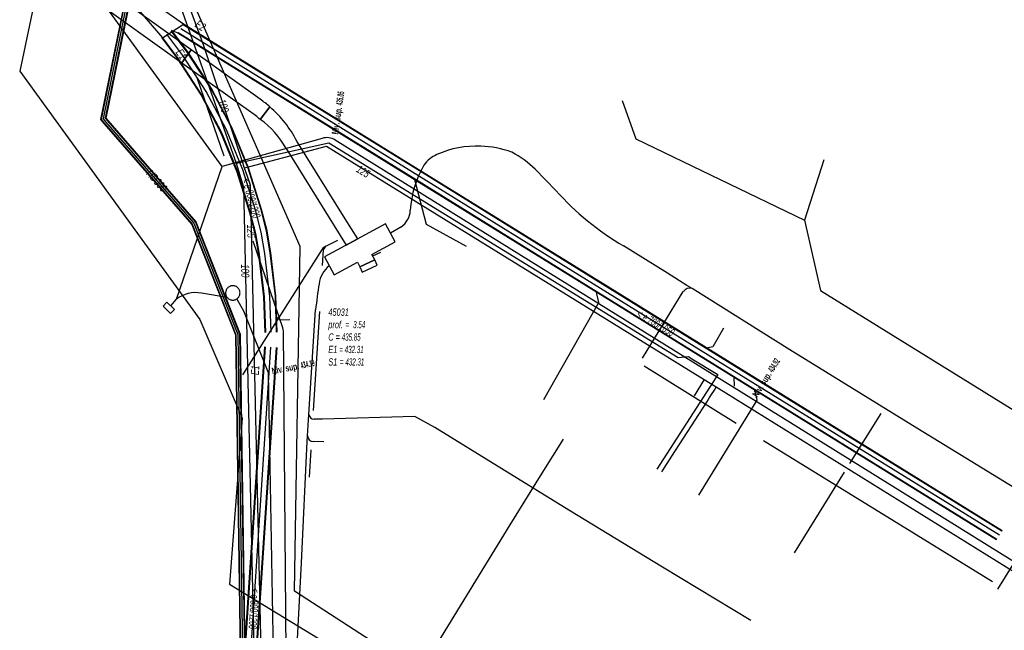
# Model space of a CAD drawing. Header units: metres. Extents: x 2695563 to 2696938, y 1260544 to 1262032.
# Tile 187 of 256: x 2696151 to 2696219, y 1261750 to 1261793. Entities that reach past the tile are written whole.
import ezdxf

# ---------------------------------------------------------------- set-up
doc = ezdxf.new("R2010")
doc.units = ezdxf.units.M
doc.header["$LTSCALE"] = 100
doc.linetypes.add('AUSGEZOGEN', pattern=[0])
doc.linetypes.add('STRICHLINIE2_S3', pattern=[0.25, 0.15, -0.1])
for name, color, linetype in [('Eau portable_Cadastre des conduites_Conduite', 171, 'AUSGEZOGEN'), ('Eau potable_Cadastre des conduites_Conduite_Texte', 171, 'AUSGEZOGEN'), ('EU_Cadastre des conduites', 24, 'AUSGEZOGEN'), ('EU_Cadastre des conduites – Texte', 7, 'AUSGEZOGEN'), ('EU_Cadastre des conduites_Regard normalisé – Texte', 24, 'AUSGEZOGEN'), ('EU_Cadastre des conduites_Regard – Ligne de détail', 24, 'AUSGEZOGEN'), ('EU_Cadastre des conduites_Regard – Polygone de détail', 24, 'AUSGEZOGEN'), ('EU_Cadastre des conduites_Texte entrée-sortie', 24, 'AUSGEZOGEN'), ('Gaz_Cadastre des conduites_Conduite', 32, 'AUSGEZOGEN'), ('Gaz_Cadastre des conduites_Conduite_Texte', 32, 'AUSGEZOGEN'), ('Réseau électrique_Cadastre des conduite_Bord du tracé', 1, 'AUSGEZOGEN'), ('Réseau électrique_Cadastre des conduite_Tronçon de tracé', 1, 'AUSGEZOGEN'), ('Réseau électrique_Cadastre des conduites_Ouvrage_Surface-Ligne-Point', 1, 'AUSGEZOGEN'), ('Réseau électrique_Point altimétrique_Texte', 7, 'AUSGEZOGEN'), ('TV_Cadastre des conduites_CONDUITE', 92, 'AUSGEZOGEN'), ('Télécommunications_SW_Cadastre des conduites_Bord du tracé', 94, 'AUSGEZOGEN')]:
    doc.layers.add(name, color=color, linetype=linetype)
doc.styles.add('ARIAL', font='arial.ttf')
doc.styles.add('ARIALNARROW', font='ARIALN.TTF')
pattern_1 = [(0, (2699905, 1265050), (2025, 2025), [2025, -2025]), (90, (2699905, 1265050), (-2025, 2025), [2025, -2025])]
pattern_2 = [(0, (2708005, 1273150), (6075, 6075), [6075, -6075]), (90, (2708005, 1273150), (-6075, 6075), [6075, -6075])]

# ---------------------------------------------------------------- blocks, each defined once
blk = doc.blocks.new('COMPLEXOBJECT_1593')
at = {"layer": 'Réseau électrique_Cadastre des conduites_Ouvrage_Surface-Ligne-Point', "color": 1, "linetype": 'STRICHLINIE2_S3', "transparency": 33554687}
blk.add_line((6163.979, 11773.595), (6164.02, 11773.553), dxfattribs=at)
blk.add_arc((6164.356, 11773.922), 0.5, 227.6764, 220.94305, dxfattribs=at)
blk = doc.blocks.new('COMPLEXOBJECT_1605')
at = {"layer": 'Réseau électrique_Cadastre des conduite_Bord du tracé', "color": 1, "linetype": 'AUSGEZOGEN', "transparency": 33554687}
blk.add_line((6166.928, 11786.827), (6166.25, 11785.961), dxfattribs=at)
for points in [[(6173.018, 11777.673), (6172.153, 11779.055), (6168.792, 11784.45)], [(6168.052, 11783.936), (6171.389, 11778.579), (6172.223, 11777.24), (6173.018, 11777.673)]]:
    blk.add_lwpolyline(points, dxfattribs=at)
for centre, radius, start, end in [((6161.818, 11780.9), 7.826, 26.97541, 49.23038), ((6162.896, 11781.162), 5.855, 28.28051, 55.04976)]:
    blk.add_arc(centre, radius, start, end, dxfattribs=at)
blk = doc.blocks.new('COMPLEXOBJECT_1657')
at = {"layer": 'Réseau électrique_Cadastre des conduite_Bord du tracé', "color": 1, "linetype": 'AUSGEZOGEN', "transparency": 33554687}
for p, q in [((6160.833, 11789.885), (6165.596, 11786.473)), ((6166.25, 11785.961), (6166.928, 11786.827))]:
    blk.add_line(p, q, dxfattribs=at)
blk.add_lwpolyline([(6166.255, 11787.354), (6161.474, 11790.779), (6160.833, 11789.885)], dxfattribs=at)
for centre, radius, start, end in [((6161.943, 11781.154), 7.552, 48.69256, 55.18122), ((6161.264, 11780.266), 7.569, 48.79821, 55.08881)]:
    blk.add_arc(centre, radius, start, end, dxfattribs=at)
blk = doc.blocks.new('COMPLEXOBJECT_1658')
at = {"layer": 'Réseau électrique_Cadastre des conduite_Bord du tracé', "color": 1, "linetype": 'AUSGEZOGEN', "transparency": 33554687}
blk.add_line((6153.692, 11804.329), (6152.659, 11800.898), dxfattribs=at)
for points in [[(6153.75, 11800.689), (6154.945, 11803.848), (6153.692, 11804.329)], [(6154.552, 11794.385), (6160.833, 11789.885), (6161.474, 11790.779), (6155.32, 11795.189)]]:
    blk.add_lwpolyline(points, dxfattribs=at)
for centre, radius, start, end in [((6158.502, 11798.655), 6.259, 158.99683, 194.91361), ((6157.887, 11798.713), 4.585, 154.46293, 196.93812), ((6158.789, 11799.923), 5.87, 205.71133, 233.76575), ((6157.864, 11799.156), 5.808, 201.32145, 235.22673)]:
    blk.add_arc(centre, radius, start, end, dxfattribs=at)
blk = doc.blocks.new('COMPLEXOBJECT_2138')
at = {"layer": 'Réseau électrique_Cadastre des conduite_Tronçon de tracé', "color": 1, "linetype": 'AUSGEZOGEN', "transparency": 33554687}
blk.add_line((6186.761, 11781.021), (6185.323, 11782.499), dxfattribs=at)
blk.add_lwpolyline([(6195.841, 11774.449), (6194.501, 11775.288), (6191.445, 11777.181)], dxfattribs=at)
for centre, radius, start, end in [((6181.476, 11777.938), 6.158, 68.80903, 89.36871), ((6180.618, 11777.739), 6.693, 45.33286, 62.56197), ((6201.581, 11794.322), 19.914, 221.90735, 239.40202)]:
    blk.add_arc(centre, radius, start, end, dxfattribs=at)
blk = doc.blocks.new('COMPLEXOBJECT_2139')
at = {"layer": 'Réseau électrique_Cadastre des conduite_Tronçon de tracé', "color": 1, "linetype": 'AUSGEZOGEN', "transparency": 33554687}
blk.add_line((6176.011, 11778.488), (6175.298, 11778.068), dxfattribs=at)
for centre, radius, start, end in [((6181.203, 11777.637), 6.467, 86.97636, 114.58008), ((6179.309, 11781.608), 2.069, 112.61433, 145.22895), ((6183.696, 11779.233), 7.049, 149.71471, 176.51051), ((6175.17, 11779.719), 1.491, 304.33826, 357.79315)]:
    blk.add_arc(centre, radius, start, end, dxfattribs=at)
blk = doc.blocks.new('COMPLEXOBJECT_2187')
at = {"layer": 'Réseau électrique_Cadastre des conduite_Tronçon de tracé', "color": 1, "linetype": 'AUSGEZOGEN', "transparency": 33554687}
for p, q in [((6170.541, 11776.952), (6165.033, 11768.232)), ((6170.582, 11775.825), (6170.651, 11776.915))]:
    blk.add_line(p, q, dxfattribs=at)
for centre, radius, start, end in [((6171.042, 11776.592), 0.617, 111.62571, 144.35552), ((6170.999, 11776.867), 0.352, 121.60393, 172.07595)]:
    blk.add_arc(centre, radius, start, end, dxfattribs=at)
blk = doc.blocks.new('COMPLEXOBJECT_2251')
at = {"layer": 'Réseau électrique_Cadastre des conduite_Tronçon de tracé', "color": 1, "linetype": 'AUSGEZOGEN', "transparency": 33554687}
for p, q in [((6167.823, 11771.498), (6165.767, 11777.513)), ((6168.117, 11742.543), (6167.87, 11771.295))]:
    blk.add_line(p, q, dxfattribs=at)
blk.add_arc((6167.237, 11771.255), 0.634, 3.57696, 22.49471, dxfattribs=at)
blk = doc.blocks.new('COMPLEXOBJECT_2348')
at = {"layer": 'Réseau électrique_Cadastre des conduite_Tronçon de tracé', "color": 1, "linetype": 'AUSGEZOGEN', "transparency": 33554687}
blk.add_line((6169.638, 11765.498), (6170.097, 11772.751), dxfattribs=at)
for centre, radius, start, end in [((6172.221, 11774.321), 1.899, 128.49391, 172.75132), ((6207.203, 11768.752), 37.32, 171.04514, 173.84852)]:
    blk.add_arc(centre, radius, start, end, dxfattribs=at)
blk = doc.blocks.new('COMPLEXOBJECT_2349')
at = {"layer": 'Réseau électrique_Cadastre des conduite_Tronçon de tracé', "color": 1, "linetype": 'AUSGEZOGEN', "transparency": 33554687}
blk.add_line((6170.584, 11765.162), (6169.996, 11765.169), dxfattribs=at)
blk.add_arc((6169.997, 11765.529), 0.36, 184.94195, 269.89238, dxfattribs=at)
blk = doc.blocks.new('COMPLEXOBJECT_2396')
at = {"layer": 'Réseau électrique_Cadastre des conduite_Tronçon de tracé', "color": 1, "linetype": 'AUSGEZOGEN', "transparency": 33554687}
blk.add_line((6170.676, 11763.606), (6169.932, 11763.618), dxfattribs=at)
blk.add_arc((6169.942, 11764.016), 0.398, 180.70265, 268.56374, dxfattribs=at)
blk = doc.blocks.new('COMPLEXOBJECT_2692')
at = {"layer": 'Réseau électrique_Cadastre des conduite_Tronçon de tracé', "color": 1, "linetype": 'AUSGEZOGEN', "transparency": 33554687}
for p, q in [((6155.418, 11795.626), (6156.659, 11802.166)), ((6163.618, 11782.697), (6155.8, 11793.447))]:
    blk.add_line(p, q, dxfattribs=at)
blk.add_arc((6158.185, 11794.988), 2.839, 167.01444, 212.87249, dxfattribs=at)

msp = doc.modelspace()

# ---------------------------------------------------------------- hatches: boundary and pattern name
at = {"layer": 'Réseau électrique_Cadastre des conduite_Bord du tracé', "lineweight": 18, "transparency": 33554687}
h = msp.add_hatch(dxfattribs=at)
h.set_pattern_fill('MUSTER', color=1, scale=6075, style=0, pattern_type=2)
h.set_pattern_definition(pattern_2)
h.paths.add_polyline_path([(2696154.662, 1261804.139), (2696153.629, 1261800.708), (2696153.585, 1261800.589), (2696153.543, 1261800.47), (2696153.504, 1261800.35), (2696153.467, 1261800.229), (2696153.432, 1261800.107), (2696153.4, 1261799.984), (2696153.371, 1261799.861), (2696153.344, 1261799.738), (2696153.319, 1261799.613), (2696153.298, 1261799.489), (2696153.278, 1261799.364), (2696153.261, 1261799.238), (2696153.247, 1261799.113), (2696153.235, 1261798.987), (2696153.226, 1261798.86), (2696153.219, 1261798.734), (2696153.215, 1261798.607), (2696153.213, 1261798.481), (2696153.214, 1261798.354), (2696153.218, 1261798.228), (2696153.224, 1261798.101), (2696153.232, 1261797.975), (2696153.244, 1261797.849), (2696153.257, 1261797.723), (2696153.274, 1261797.598), (2696153.292, 1261797.473), (2696153.314, 1261797.348), (2696153.337, 1261797.224), (2696153.364, 1261797.1), (2696153.393, 1261796.977), (2696153.424, 1261796.854), (2696153.465, 1261796.751), (2696153.509, 1261796.649), (2696153.554, 1261796.548), (2696153.601, 1261796.447), (2696153.65, 1261796.348), (2696153.701, 1261796.25), (2696153.754, 1261796.152), (2696153.808, 1261796.056), (2696153.865, 1261795.96), (2696153.923, 1261795.866), (2696153.983, 1261795.773), (2696154.045, 1261795.681), (2696154.108, 1261795.59), (2696154.174, 1261795.5), (2696154.241, 1261795.412), (2696154.309, 1261795.325), (2696154.38, 1261795.239), (2696154.452, 1261795.155), (2696154.525, 1261795.072), (2696154.6, 1261794.99), (2696154.677, 1261794.91), (2696154.755, 1261794.832), (2696154.835, 1261794.754), (2696154.916, 1261794.679), (2696154.998, 1261794.605), (2696155.082, 1261794.532), (2696155.168, 1261794.462), (2696155.254, 1261794.392), (2696155.342, 1261794.325), (2696155.432, 1261794.259), (2696155.522, 1261794.195), (2696161.803, 1261789.695), (2696162.444, 1261790.589), (2696156.29, 1261794.999), (2696156.216, 1261795.054), (2696156.142, 1261795.111), (2696156.07, 1261795.169), (2696155.998, 1261795.227), (2696155.927, 1261795.287), (2696155.858, 1261795.349), (2696155.789, 1261795.411), (2696155.721, 1261795.474), (2696155.654, 1261795.538), (2696155.588, 1261795.604), (2696155.524, 1261795.67), (2696155.46, 1261795.737), (2696155.398, 1261795.806), (2696155.336, 1261795.875), (2696155.276, 1261795.946), (2696155.216, 1261796.017), (2696155.158, 1261796.089), (2696155.101, 1261796.162), (2696155.045, 1261796.236), (2696154.991, 1261796.311), (2696154.937, 1261796.387), (2696154.885, 1261796.463), (2696154.834, 1261796.541), (2696154.784, 1261796.619), (2696154.736, 1261796.698), (2696154.688, 1261796.778), (2696154.642, 1261796.858), (2696154.598, 1261796.939), (2696154.554, 1261797.021), (2696154.512, 1261797.104), (2696154.471, 1261797.187), (2696154.44, 1261797.292), (2696154.412, 1261797.398), (2696154.387, 1261797.505), (2696154.363, 1261797.612), (2696154.343, 1261797.72), (2696154.325, 1261797.828), (2696154.31, 1261797.936), (2696154.297, 1261798.045), (2696154.287, 1261798.154), (2696154.279, 1261798.264), (2696154.275, 1261798.373), (2696154.272, 1261798.483), (2696154.273, 1261798.593), (2696154.276, 1261798.702), (2696154.281, 1261798.812), (2696154.289, 1261798.921), (2696154.3, 1261799.03), (2696154.314, 1261799.139), (2696154.33, 1261799.247), (2696154.348, 1261799.355), (2696154.37, 1261799.463), (2696154.393, 1261799.57), (2696154.42, 1261799.676), (2696154.449, 1261799.782), (2696154.48, 1261799.887), (2696154.514, 1261799.991), (2696154.55, 1261800.095), (2696154.589, 1261800.197), (2696154.63, 1261800.299), (2696154.674, 1261800.4), (2696154.72, 1261800.499), (2696155.915, 1261803.658)], flags=0)
h = msp.add_hatch(dxfattribs=at)
h.set_pattern_fill('MUSTER', color=1, scale=6075, style=0, pattern_type=2)
h.set_pattern_definition(pattern_2)
h.paths.add_polyline_path([(2696161.803, 1261789.695), (2696166.566, 1261786.283), (2696166.588, 1261786.268), (2696166.61, 1261786.252), (2696166.632, 1261786.237), (2696166.653, 1261786.221), (2696166.675, 1261786.205), (2696166.697, 1261786.19), (2696166.719, 1261786.174), (2696166.74, 1261786.158), (2696166.762, 1261786.142), (2696166.783, 1261786.126), (2696166.804, 1261786.11), (2696166.826, 1261786.093), (2696166.847, 1261786.077), (2696166.868, 1261786.061), (2696166.889, 1261786.044), (2696166.911, 1261786.028), (2696166.932, 1261786.011), (2696166.953, 1261785.994), (2696166.974, 1261785.978), (2696166.994, 1261785.961), (2696167.015, 1261785.944), (2696167.036, 1261785.927), (2696167.057, 1261785.91), (2696167.077, 1261785.893), (2696167.098, 1261785.876), (2696167.118, 1261785.858), (2696167.139, 1261785.841), (2696167.159, 1261785.824), (2696167.18, 1261785.806), (2696167.2, 1261785.789), (2696167.22, 1261785.771), (2696167.898, 1261786.637), (2696167.877, 1261786.655), (2696167.856, 1261786.673), (2696167.836, 1261786.691), (2696167.815, 1261786.709), (2696167.794, 1261786.727), (2696167.772, 1261786.745), (2696167.751, 1261786.763), (2696167.73, 1261786.78), (2696167.709, 1261786.798), (2696167.687, 1261786.815), (2696167.666, 1261786.833), (2696167.645, 1261786.85), (2696167.623, 1261786.867), (2696167.601, 1261786.884), (2696167.58, 1261786.902), (2696167.558, 1261786.919), (2696167.536, 1261786.935), (2696167.514, 1261786.952), (2696167.493, 1261786.969), (2696167.471, 1261786.986), (2696167.449, 1261787.002), (2696167.426, 1261787.019), (2696167.404, 1261787.035), (2696167.382, 1261787.052), (2696167.36, 1261787.068), (2696167.338, 1261787.084), (2696167.315, 1261787.1), (2696167.293, 1261787.116), (2696167.27, 1261787.132), (2696167.248, 1261787.148), (2696167.225, 1261787.164), (2696162.444, 1261790.589)], flags=0)
h = msp.add_hatch(dxfattribs=at)
h.set_pattern_fill('MUSTER', color=1, scale=6075, style=0, pattern_type=2)
h.set_pattern_definition(pattern_2)
h.paths.add_polyline_path([(2696173.988, 1261777.483), (2696173.123, 1261778.865), (2696169.762, 1261784.26), (2696169.717, 1261784.347), (2696169.671, 1261784.434), (2696169.624, 1261784.52), (2696169.575, 1261784.605), (2696169.526, 1261784.69), (2696169.476, 1261784.774), (2696169.424, 1261784.857), (2696169.372, 1261784.94), (2696169.318, 1261785.022), (2696169.264, 1261785.104), (2696169.208, 1261785.185), (2696169.152, 1261785.265), (2696169.094, 1261785.344), (2696169.035, 1261785.423), (2696168.976, 1261785.501), (2696168.915, 1261785.578), (2696168.854, 1261785.654), (2696168.792, 1261785.73), (2696168.728, 1261785.805), (2696168.664, 1261785.879), (2696168.599, 1261785.952), (2696168.532, 1261786.024), (2696168.465, 1261786.096), (2696168.398, 1261786.167), (2696168.329, 1261786.236), (2696168.259, 1261786.305), (2696168.189, 1261786.374), (2696168.117, 1261786.441), (2696168.045, 1261786.507), (2696167.972, 1261786.573), (2696167.898, 1261786.637), (2696167.22, 1261785.771), (2696167.292, 1261785.72), (2696167.363, 1261785.668), (2696167.433, 1261785.614), (2696167.503, 1261785.56), (2696167.572, 1261785.505), (2696167.64, 1261785.449), (2696167.707, 1261785.391), (2696167.773, 1261785.333), (2696167.838, 1261785.273), (2696167.903, 1261785.213), (2696167.966, 1261785.152), (2696168.029, 1261785.089), (2696168.09, 1261785.026), (2696168.151, 1261784.962), (2696168.21, 1261784.897), (2696168.269, 1261784.831), (2696168.327, 1261784.764), (2696168.383, 1261784.697), (2696168.439, 1261784.628), (2696168.494, 1261784.559), (2696168.547, 1261784.489), (2696168.6, 1261784.418), (2696168.651, 1261784.346), (2696168.701, 1261784.274), (2696168.75, 1261784.2), (2696168.799, 1261784.126), (2696168.846, 1261784.052), (2696168.891, 1261783.976), (2696168.936, 1261783.9), (2696168.98, 1261783.823), (2696169.022, 1261783.746), (2696172.359, 1261778.389), (2696173.193, 1261777.05)], flags=0)
at = {"layer": 'Réseau électrique_Cadastre des conduites_Ouvrage_Surface-Ligne-Point', "lineweight": 18, "transparency": 33554687}
h = msp.add_hatch(dxfattribs=at)
h.set_pattern_fill('MUSTER', color=1, scale=4050, style=0, pattern_type=2)
h.set_pattern_definition([(0, (2703955, 1269100), (4050, 4050), [4050, -4050]), (90, (2703955, 1269100), (-4050, 4050), [4050, -4050])])
h.paths.add_polyline_path([(2696174.972, 1261776.403), (2696176.593, 1261777.282), (2696175.913, 1261778.531), (2696171.683, 1261776.228), (2696172.348, 1261774.984), (2696173.962, 1261775.857), (2696174.124, 1261775.55), (2696175.163, 1261776.038)], flags=0)
h = msp.add_hatch(dxfattribs=at)
h.set_pattern_fill('MUSTER', color=1, scale=2025, style=0, pattern_type=2)
h.set_pattern_definition(pattern_1)
h.paths.add_polyline_path([(2696174.124, 1261775.55), (2696174.288, 1261775.176), (2696175.336, 1261775.665), (2696175.163, 1261776.038)], flags=0)
h = msp.add_hatch(dxfattribs=at)
h.set_pattern_fill('MUSTER', color=1, scale=2025, style=0, pattern_type=2)
h.set_pattern_definition(pattern_1)
h.paths.add_polyline_path([(2696161.282, 1261772.587), (2696160.763, 1261773.093), (2696160.49, 1261772.813), (2696161.009, 1261772.306)], flags=0)

# ---------------------------------------------------------------- linework, layer by layer
at = {"layer": 'Eau portable_Cadastre des conduites_Conduite', "color": 7, "linetype": 'AUSGEZOGEN', "transparency": 33554687}
msp.add_line((2696198.019, 1261767.738), (2696197.303, 1261766.591), dxfattribs=at)
for points in [[(2696159.406, 1261801.018), (2696159.7, 1261800.69), (2696159.755, 1261800.54), (2696163.3, 1261790.903), (2696165.787, 1261783.406), (2696165.949, 1261782.917), (2696166.121, 1261782.4)], [(2696166.121, 1261782.4), (2696166.508, 1261782.502), (2696171.83, 1261783.906), (2696179.344, 1261779.267), (2696198.019, 1261767.738), (2696198.843, 1261767.231), (2696234.357, 1261745.164), (2696257.479, 1261730.881), (2696263.902, 1261726.909), (2696287.958, 1261712.025), (2696311.959, 1261697.127), (2696337.969, 1261681.093), (2696365.887, 1261663.784), (2696367.164, 1261664.018)], [(2696166.121, 1261782.4), (2696166.317, 1261781.838), (2696166.53, 1261781.224), (2696167.928, 1261719.588), (2696167.934, 1261719.323), (2696167.94, 1261719.079)], [(2696198.843, 1261767.231), (2696198.736, 1261767.062), (2696198.457, 1261766.623), (2696198.381, 1261766.505), (2696198.279, 1261766.345), (2696198.165, 1261766.165), (2696195.74, 1261762.404), (2696195.038, 1261761.316)]]:
    msp.add_lwpolyline(points, dxfattribs=at)
at = {"layer": 'EU_Cadastre des conduites', "linetype": 'AUSGEZOGEN', "transparency": 33554687}
for p, q in [((2696178.453, 1261782.083), (2696161.889, 1261792.336)), ((2696178.463, 1261782.1), (2696161.899, 1261792.353)), ((2696178.474, 1261782.116), (2696161.91, 1261792.369)), ((2696162.171, 1261790.429), (2696161.063, 1261791.907)), ((2696162.188, 1261790.441), (2696161.08, 1261791.92)), ((2696162.205, 1261790.453), (2696161.097, 1261791.932)), ((2696178.084, 1261781.488), (2696161.52, 1261791.741)), ((2696178.095, 1261781.504), (2696161.531, 1261791.757)), ((2696178.105, 1261781.521), (2696161.541, 1261791.774)), ((2696161.515, 1261789.971), (2696160.423, 1261791.428)), ((2696161.532, 1261789.983), (2696160.44, 1261791.44)), ((2696161.549, 1261789.995), (2696160.457, 1261791.453)), ((2696162.994, 1261789.159), (2696162.171, 1261790.429)), ((2696163.012, 1261789.171), (2696162.188, 1261790.441)), ((2696163.029, 1261789.182), (2696162.205, 1261790.453)), ((2696162.322, 1261788.725), (2696161.515, 1261789.971)), ((2696162.34, 1261788.736), (2696161.532, 1261789.983)), ((2696162.357, 1261788.747), (2696161.549, 1261789.995)), ((2696163.817, 1261787.884), (2696162.994, 1261789.159)), ((2696163.835, 1261787.895), (2696163.012, 1261789.171)), ((2696163.853, 1261787.905), (2696163.029, 1261789.182)), ((2696163.125, 1261787.481), (2696162.322, 1261788.725)), ((2696163.143, 1261787.491), (2696162.34, 1261788.736)), ((2696163.161, 1261787.502), (2696162.357, 1261788.747)), ((2696164.499, 1261784.857), (2696163.125, 1261787.481)), ((2696164.518, 1261784.865), (2696163.143, 1261787.491)), ((2696164.537, 1261784.874), (2696163.161, 1261787.502)), ((2696165.225, 1261785.196), (2696163.817, 1261787.884)), ((2696165.244, 1261785.205), (2696163.835, 1261787.895)), ((2696165.263, 1261785.213), (2696163.853, 1261787.905)), ((2696165.631, 1261782.12), (2696164.499, 1261784.857)), ((2696165.65, 1261782.127), (2696164.518, 1261784.865)), ((2696165.67, 1261782.134), (2696164.537, 1261784.874)), ((2696166.384, 1261782.392), (2696165.225, 1261785.196)), ((2696166.404, 1261782.399), (2696165.244, 1261785.205)), ((2696166.423, 1261782.406), (2696165.263, 1261785.213)), ((2696166.511, 1261779.283), (2696165.631, 1261782.12)), ((2696166.531, 1261779.288), (2696165.65, 1261782.127)), ((2696166.551, 1261779.294), (2696165.67, 1261782.134)), ((2696167.281, 1261779.502), (2696166.384, 1261782.392)), ((2696167.301, 1261779.508), (2696166.404, 1261782.399)), ((2696167.321, 1261779.513), (2696166.423, 1261782.406)), ((2696190.985, 1261774.325), (2696178.453, 1261782.083)), ((2696190.995, 1261774.342), (2696178.463, 1261782.1)), ((2696191.006, 1261774.358), (2696178.474, 1261782.116)), ((2696190.616, 1261773.73), (2696178.084, 1261781.488)), ((2696190.627, 1261773.746), (2696178.095, 1261781.504)), ((2696190.637, 1261773.763), (2696178.105, 1261781.521)), ((2696166.882, 1261777.857), (2696166.511, 1261779.283)), ((2696166.902, 1261777.861), (2696166.531, 1261779.288)), ((2696166.923, 1261777.865), (2696166.551, 1261779.294)), ((2696167.665, 1261778.023), (2696167.281, 1261779.502)), ((2696167.686, 1261778.028), (2696167.301, 1261779.508)), ((2696167.706, 1261778.032), (2696167.321, 1261779.513)), ((2696167.124, 1261776.403), (2696166.882, 1261777.857)), ((2696167.145, 1261776.406), (2696166.902, 1261777.861)), ((2696167.166, 1261776.409), (2696166.923, 1261777.865)), ((2696167.916, 1261776.517), (2696167.665, 1261778.023)), ((2696167.937, 1261776.52), (2696167.686, 1261778.028)), ((2696167.958, 1261776.523), (2696167.706, 1261778.032)), ((2696168.276, 1261773.514), (2696167.916, 1261776.517)), ((2696168.297, 1261773.516), (2696167.937, 1261776.52)), ((2696168.318, 1261773.517), (2696167.958, 1261776.523)), ((2696167.478, 1261773.453), (2696167.124, 1261776.403)), ((2696167.499, 1261773.454), (2696167.145, 1261776.406)), ((2696167.52, 1261773.456), (2696167.166, 1261776.409)), ((2696201.19, 1261767.207), (2696190.627, 1261773.746)), ((2696201.2, 1261767.224), (2696190.637, 1261773.763)), ((2696201.548, 1261767.786), (2696190.985, 1261774.325)), ((2696201.558, 1261767.803), (2696190.995, 1261774.342)), ((2696201.569, 1261767.819), (2696191.006, 1261774.358)), ((2696167.564, 1261770.992), (2696167.478, 1261773.453)), ((2696167.585, 1261770.993), (2696167.499, 1261773.454)), ((2696167.606, 1261770.994), (2696167.52, 1261773.456)), ((2696168.364, 1261771.02), (2696168.276, 1261773.514)), ((2696168.385, 1261771.021), (2696168.297, 1261773.516)), ((2696168.406, 1261771.022), (2696168.318, 1261773.517)), ((2696201.179, 1261767.191), (2696190.616, 1261773.73)), ((2696165.76, 1261742.972), (2696167.553, 1261770)), ((2696165.781, 1261742.97), (2696167.574, 1261769.998)), ((2696165.802, 1261742.968), (2696167.595, 1261769.997)), ((2696166.558, 1261742.912), (2696168.351, 1261769.947)), ((2696166.579, 1261742.91), (2696168.372, 1261769.946)), ((2696166.6, 1261742.908), (2696168.393, 1261769.944)), ((2696218.653, 1261757.203), (2696201.548, 1261767.786)), ((2696218.663, 1261757.22), (2696201.558, 1261767.803)), ((2696218.673, 1261757.236), (2696201.569, 1261767.819)), ((2696218.285, 1261756.608), (2696201.179, 1261767.191)), ((2696218.295, 1261756.624), (2696201.19, 1261767.207)), ((2696218.305, 1261756.641), (2696201.2, 1261767.224))]:
    msp.add_line(p, q, dxfattribs=at)
at = {"layer": 'EU_Cadastre des conduites', "color": 255, "transparency": 33554687}
for p, q in [((2696161.86, 1261790.212), (2696160.76, 1261791.68)), ((2696178.279, 1261781.802), (2696161.715, 1261792.055)), ((2696162.676, 1261788.953), (2696161.86, 1261790.212)), ((2696163.489, 1261787.693), (2696162.676, 1261788.953)), ((2696164.881, 1261785.035), (2696163.489, 1261787.693)), ((2696166.027, 1261782.263), (2696164.881, 1261785.035)), ((2696166.916, 1261779.398), (2696166.027, 1261782.263)), ((2696190.811, 1261774.044), (2696178.279, 1261781.802)), ((2696167.294, 1261777.944), (2696166.916, 1261779.398)), ((2696167.541, 1261776.463), (2696167.294, 1261777.944)), ((2696167.898, 1261773.485), (2696167.541, 1261776.463)), ((2696201.374, 1261767.505), (2696190.811, 1261774.044)), ((2696167.985, 1261771.007), (2696167.898, 1261773.485)), ((2696166.18, 1261742.94), (2696167.973, 1261769.972)), ((2696218.479, 1261756.922), (2696201.374, 1261767.505))]:
    msp.add_line(p, q, dxfattribs=at)
at = {"layer": 'EU_Cadastre des conduites', "color": 24, "linetype": 'AUSGEZOGEN', "transparency": 33554687}
for p, q in [((2696206.296, 1261782.974), (2696204.956, 1261778.773)), ((2696200.109, 1261767.258), (2696200.079, 1261767.9))]:
    msp.add_line(p, q, dxfattribs=at)
for points in [[(2696192.317, 1261787.08), (2696193.279, 1261784.419), (2696204.956, 1261778.773)], [(2696181.525, 1261776.948), (2696178.75, 1261778.469), (2696177.941, 1261781.576)], [(2696204.956, 1261778.773), (2696206.081, 1261773.901), (2696236.409, 1261755.118)], [(2696186.9, 1261766.35), (2696190.693, 1261773.076), (2696190.538, 1261773.795)], [(2696169.286, 1261771.872), (2696168.609, 1261771.839), (2696168.336, 1261772.096)], [(2696199.347, 1261771.3), (2696198.597, 1261769.996), (2696198.146, 1261769.91)], [(2696197.63, 1261759.7), (2696201.68, 1261766.3), (2696201.517, 1261767.004)]]:
    msp.add_lwpolyline(points, dxfattribs=at)
at = {"layer": 'EU_Cadastre des conduites_Regard – Ligne de détail', "color": 24, "linetype": 'STRICHLINIE2_S3', "transparency": 33554687}
msp.add_line((2696161.531, 1261791.758), (2696161.07, 1261791.932), dxfattribs=at)
at = {"layer": 'EU_Cadastre des conduites_Regard – Polygone de détail', "color": 24, "linetype": 'STRICHLINIE2_S3', "transparency": 33554687}
msp.add_lwpolyline([(2696157.558, 1261796.371), (2696156.526, 1261796.007), (2696160.45, 1261791.428), (2696161.91, 1261792.369), (2696160, 1261793.72), (2696158.9, 1261794.77), (2696157.558, 1261796.371)], close=True, dxfattribs=at)
at = {"layer": 'Gaz_Cadastre des conduites_Conduite', "linetype": 'AUSGEZOGEN', "transparency": 33554687}
for p, q in [((2696158.467, 1261797.122), (2696156.148, 1261785.762)), ((2696158.485, 1261797.118), (2696156.168, 1261785.767)), ((2696158.503, 1261797.114), (2696156.188, 1261785.773)), ((2696158.761, 1261797.062), (2696156.472, 1261785.847)), ((2696158.779, 1261797.058), (2696156.492, 1261785.853)), ((2696158.797, 1261797.054), (2696156.512, 1261785.858)), ((2696156.148, 1261785.762), (2696156.403, 1261785.469)), ((2696156.168, 1261785.767), (2696156.417, 1261785.482)), ((2696156.188, 1261785.773), (2696156.431, 1261785.494)), ((2696156.403, 1261785.469), (2696162.474, 1261778.491)), ((2696156.417, 1261785.482), (2696162.49, 1261778.501)), ((2696156.431, 1261785.494), (2696162.506, 1261778.511)), ((2696156.472, 1261785.847), (2696156.629, 1261785.666)), ((2696156.492, 1261785.853), (2696156.643, 1261785.678)), ((2696156.512, 1261785.858), (2696156.657, 1261785.691)), ((2696156.629, 1261785.666), (2696162.734, 1261778.649)), ((2696156.643, 1261785.678), (2696162.75, 1261778.659)), ((2696156.657, 1261785.691), (2696162.766, 1261778.669)), ((2696162.506, 1261778.511), (2696165.539, 1261770.824)), ((2696162.734, 1261778.649), (2696165.801, 1261770.876)), ((2696162.75, 1261778.659), (2696165.82, 1261770.88)), ((2696162.766, 1261778.669), (2696165.838, 1261770.883)), ((2696162.474, 1261778.491), (2696165.502, 1261770.817)), ((2696162.49, 1261778.501), (2696165.52, 1261770.82)), ((2696165.502, 1261770.817), (2696166.314, 1261716.007)), ((2696165.52, 1261770.82), (2696166.333, 1261716.008)), ((2696165.539, 1261770.824), (2696166.352, 1261716.008)), ((2696165.801, 1261770.876), (2696166.614, 1261716.012)), ((2696165.82, 1261770.88), (2696166.633, 1261716.012)), ((2696165.838, 1261770.883), (2696166.652, 1261716.013))]:
    msp.add_line(p, q, dxfattribs=at)
at = {"layer": 'Gaz_Cadastre des conduites_Conduite', "color": 255, "linetype": 'AUSGEZOGEN', "transparency": 33554687}
for p, q in [((2696158.632, 1261797.088), (2696156.33, 1261785.81)), ((2696156.33, 1261785.81), (2696156.53, 1261785.58)), ((2696156.53, 1261785.58), (2696162.62, 1261778.58)), ((2696162.62, 1261778.58), (2696165.67, 1261770.85)), ((2696165.67, 1261770.85), (2696166.483, 1261716.01))]:
    msp.add_line(p, q, dxfattribs=at)
at = {"layer": 'Gaz_Cadastre des conduites_Conduite', "color": 32, "linetype": 'AUSGEZOGEN', "transparency": 33554687}
msp.add_line((2696198.64, 1261767.568), (2696194.724, 1261761.512), dxfattribs=at)
for points in [[(2696159.45, 1261799.94), (2696159.503, 1261799.789), (2696165.555, 1261782.726)], [(2696165.555, 1261782.726), (2696165.682, 1261782.754), (2696166.019, 1261782.828), (2696171.99, 1261784.147), (2696196.213, 1261769.256), (2696196.919, 1261769.315)], [(2696165.555, 1261782.726), (2696166.06, 1261781.07), (2696167.41, 1261721.079), (2696167.42, 1261720.64)], [(2696196.919, 1261769.315), (2696196.994, 1261769.27), (2696197.154, 1261769.172), (2696198.966, 1261768.072), (2696198.64, 1261767.568)]]:
    msp.add_lwpolyline(points, dxfattribs=at)
at = {"layer": 'Réseau électrique_Cadastre des conduite_Tronçon de tracé', "color": 1, "linetype": 'AUSGEZOGEN', "transparency": 33554687}
for p, q in [((2696164.72, 1261783.221), (2696162.885, 1261788.59)), ((2696171.523, 1261784.451), (2696164.588, 1261782.507)), ((2696201.434, 1261766.313), (2696172.425, 1261784.336)), ((2696161.425, 1261773.294), (2696164.588, 1261782.507)), ((2696171.785, 1261776.976), (2696172.618, 1261777.384)), ((2696175.025, 1261776.3), (2696175.58, 1261776.565)), ((2696193.729, 1261769.219), (2696196.563, 1261773.822)), ((2696197.167, 1261774.037), (2696196.811, 1261774.259)), ((2696161.023, 1261772.84), (2696161.425, 1261773.294)), ((2696164.941, 1261773.416), (2696163.151, 1261773.71)), ((2696166.101, 1261772.467), (2696165.612, 1261773.313)), ((2696167.8, 1261768.19), (2696166.101, 1261772.467)), ((2696170.92, 1261765.589), (2696171.352, 1261772.448)), ((2696200.231, 1261764.672), (2696193.84, 1261768.645)), ((2696168.619, 1261722.006), (2696167.8, 1261768.19)), ((2696234.647, 1261745.632), (2696201.434, 1261766.313)), ((2696170.514, 1261763.821), (2696170.608, 1261765.308)), ((2696177.958, 1261765.17), (2696171.554, 1261764.972)), ((2696179.336, 1261764.398), (2696177.958, 1261765.17)), ((2696208.118, 1261761.902), (2696210.273, 1261765.373)), ((2696188.617, 1261758.676), (2696179.336, 1261764.398)), ((2696170.649, 1261760.959), (2696170.765, 1261762.844)), ((2696217.988, 1261753.701), (2696202.127, 1261763.479)), ((2696204.266, 1261755.709), (2696207.732, 1261761.292)), ((2696195.115, 1261754.724), (2696188.617, 1261758.676)), ((2696218.359, 1261753.195), (2696221.496, 1261758.256)), ((2696201.252, 1261751.024), (2696195.115, 1261754.724))]:
    msp.add_line(p, q, dxfattribs=at)
for points in [[(2696222.376, 1261758.443), (2696220.979, 1261759.307), (2696212.45, 1261764.529), (2696203.948, 1261769.792), (2696197.167, 1261774.037)], [(2696169.418, 1261742.31), (2696170.096, 1261755.02), (2696170.489, 1261763.434), (2696170.514, 1261763.821)]]:
    msp.add_lwpolyline(points, dxfattribs=at)
for centre, radius, start, end in [((2696171.851, 1261783.432), 1.071, 57.60376, 107.86484), ((2696162.725, 1261771.69), 2.065, 78.08592, 129.01601), ((2696197.009, 1261773.526), 0.535, 72.75633, 146.43108)]:
    msp.add_arc(centre, radius, start, end, dxfattribs=at)
at = {"layer": 'Réseau électrique_Cadastre des conduites_Ouvrage_Surface-Ligne-Point', "color": 1, "linetype": 'AUSGEZOGEN', "transparency": 33554687}
for points in [[(2696174.972, 1261776.403), (2696176.593, 1261777.282), (2696175.913, 1261778.531), (2696171.683, 1261776.228), (2696172.348, 1261774.984), (2696173.962, 1261775.857), (2696174.124, 1261775.55), (2696175.163, 1261776.038), (2696174.972, 1261776.403)], [(2696174.124, 1261775.55), (2696174.288, 1261775.176), (2696175.336, 1261775.665), (2696175.163, 1261776.038), (2696174.124, 1261775.55)], [(2696161.282, 1261772.587), (2696160.763, 1261773.093), (2696160.49, 1261772.813), (2696161.009, 1261772.306), (2696161.282, 1261772.587)]]:
    msp.add_lwpolyline(points, close=True, dxfattribs=at)
at = {"layer": 'TV_Cadastre des conduites_CONDUITE', "color": 92, "linetype": 'AUSGEZOGEN', "transparency": 33554687}
msp.add_lwpolyline([(2696154.194, 1261806.398), (2696150.55, 1261789.123), (2696163.045, 1261771.895), (2696165.981, 1261765.058), (2696165.086, 1261753.537), (2696184.039, 1261741.966), (2696199.942, 1261730.622)], dxfattribs=at)
at = {"layer": 'Télécommunications_SW_Cadastre des conduites_Bord du tracé', "color": 94, "linetype": 'AUSGEZOGEN', "transparency": 33554687}
for points in [[(2696178.263, 1261747.421), (2696169.6, 1261753.042), (2696169.996, 1261776.964), (2696161.33, 1261796.76), (2696158.623, 1261799.417)], [(2696188.23, 1261763.597), (2696186.642, 1261761.051), (2696184.526, 1261757.657), (2696178.263, 1261747.421)]]:
    msp.add_lwpolyline(points, dxfattribs=at)

# ---------------------------------------------------------------- block references
at = {"layer": 'Réseau électrique_Cadastre des conduite_Bord du tracé', "color": 1, "linetype": 'AUSGEZOGEN', "lineweight": -3, "transparency": 33554687}
for name in ['COMPLEXOBJECT_1658', 'COMPLEXOBJECT_1657', 'COMPLEXOBJECT_1605']:
    msp.add_blockref(name, (2690000.97, 1249999.81), dxfattribs=at)
at = {"layer": 'Réseau électrique_Cadastre des conduite_Tronçon de tracé', "color": 1, "linetype": 'AUSGEZOGEN', "lineweight": -3, "transparency": 33554687}
for name in ['COMPLEXOBJECT_2692', 'COMPLEXOBJECT_2139', 'COMPLEXOBJECT_2138', 'COMPLEXOBJECT_2251', 'COMPLEXOBJECT_2187', 'COMPLEXOBJECT_2348', 'COMPLEXOBJECT_2349', 'COMPLEXOBJECT_2396']:
    msp.add_blockref(name, (2690000.97, 1249999.81), dxfattribs=at)
at = {"layer": 'Réseau électrique_Cadastre des conduites_Ouvrage_Surface-Ligne-Point', "color": 1, "linetype": 'STRICHLINIE2_S3', "lineweight": -3, "transparency": 33554687}
msp.add_blockref('COMPLEXOBJECT_1593', (2690000.97, 1249999.81), dxfattribs=at)

# ---------------------------------------------------------------- texts
at = {"layer": 'Eau potable_Cadastre des conduites_Conduite_Texte', "color": 7, "transparency": 33554687, "char_height": 0.55426, "width": 1.10014, "attachment_point": 5, "style": 'ARIAL'}
for s, insert, rotation in [('\\A1;{\\fArial|i1|b0;\\H0.554263;\\W0.700000;\\C7;100}\\P', (2696164.681, 1261786.698), 289.3725), ('\\A1;{\\fArial|i1|b0;\\H0.554263;\\W0.700000;\\C7;125}\\P', (2696174.363, 1261782.159), 328.3101), ('\\A1;{\\fArial|i1|b0;\\H0.554263;\\W0.700000;\\C7;125}\\P', (2696166.597, 1261778.01), 271.2996)]:
    msp.add_mtext(s, dxfattribs=dict(at, insert=insert, rotation=rotation))
at = {"layer": 'EU_Cadastre des conduites – Texte', "color": 24, "transparency": 33554687, "char_height": 0.55705, "width": 6, "attachment_point": 5, "style": 'ARIAL'}
for s, insert, rotation in [('\\A1;{\\fArial|i1|b0;\\H0.557054;\\W0.700000;\\C24;< \\W0.490000;e 800/1200}\\P', (2696166.605, 1261780.324), 285.948), ('\\A1;{\\fArial|i1|b0;\\H0.557054;\\W0.700000;\\C24;< \\W0.490000;e 700/1050}\\P', (2696194.641, 1261771.635), 329.8041), ('\\A1;{\\fArial|i1|b0;\\H0.557054;\\W0.700000;\\C24;< \\W0.490000;e 800/1200}\\P', (2696166.791, 1261751.844), 266.2308)]:
    msp.add_mtext(s, dxfattribs=dict(at, insert=insert, rotation=rotation))
at = {"layer": 'EU_Cadastre des conduites_Regard normalisé – Texte', "color": 24, "transparency": 33554687, "insert": (2696171.949, 1261772.654), "char_height": 0.50641, "width": 2.83926, "attachment_point": 1, "line_spacing_factor": 1.024096, "style": 'ARIAL'}
msp.add_mtext('\\A1;{\\fArial|b0|i1|c0|p34;\\W0.69564;45031}\\P{\\fArial|b0|i1|c0|p34;\\H0.99721x;\\W0.69564;prof. = \\W0.48695; 3.54}\\P{\\fArial|b0|i1|c0|p34;\\H0.99721x;\\W0.69564;C =\\W0.48695; 435.85}\\P{\\fArial|b0|i1|c0|p34;\\H0.99721x;\\W0.69564;E1 \\W0.48695;= 432.31}\\P{\\fArial|b0|i1|c0|p34;\\H0.99721x;\\W0.69564;S1 =\\W0.48695; 432.31}', dxfattribs=at)
at = {"layer": 'EU_Cadastre des conduites_Texte entrée-sortie', "color": 24, "transparency": 33554687, "char_height": 0.55705, "style": 'ARIAL'}
for s, insert, width, attachment_point, rotation in [('\\A1;{\\fArial|i1|b0;\\H0.557054;\\W0.700000;\\C24;E2}\\P', (2696162.651, 1261792.212), 0.86376, 7, 328.2552), ('\\A1;{\\fArial|i1|b0;\\H0.557054;\\W0.700000;\\C24;E1}\\P', (2696161.338, 1261790.411), 0.85544, 7, 304.5447), ('\\A1;{\\fArial|i1|b0;\\H0.557054;\\W0.700000;\\C24;E1}\\P', (2696166.849, 1261768.042), 0.85544, 4, 86.2038)]:
    msp.add_mtext(s, dxfattribs=dict(at, insert=insert, width=width, attachment_point=attachment_point, rotation=rotation))
at = {"layer": 'Gaz_Cadastre des conduites_Conduite_Texte', "color": 32, "transparency": 33554687, "char_height": 0.55825, "attachment_point": 5, "style": 'ARIAL'}
for s, insert, width, rotation in [('\\A1;{\\fArial|i1|b0;\\H0.558250;\\W0.700000;\\C32;HD300}\\P', (2696160.061, 1261781.513), 1.90938, 311.0229), ('\\A1;{\\fArial|i1|b0;\\H0.558250;\\W0.700000;\\C32;100}\\P', (2696166.185, 1261775.261), 1.10806, 271.2897)]:
    msp.add_mtext(s, dxfattribs=dict(at, insert=insert, width=width, rotation=rotation))
at = {"layer": 'Réseau électrique_Point altimétrique_Texte', "color": 1, "transparency": 33554687, "char_height": 0.45675, "width": 6, "attachment_point": 4, "style": 'ARIALNARROW'}
for s, insert, rotation in [('\\A1;{\\fArial Narrow|b1|i0|c0|p34;\\H1x;\\W0.7;Niv. sup. \\W0.49;435.05}', (2696172.464, 1261784.726), 81.5436), ('\\A1;{\\fArial Narrow|b1|i0|c0|p34;\\H1x;\\W0.7;Niv. sup. \\W0.49;434.19}', (2696168.046, 1261768.239), 11.2356), ('\\A1;{\\fArial Narrow|b1|i0|c0|p34;\\H1x;\\W0.7;Niv. sup. \\W0.49;434.92}', (2696201.566, 1261766.538), 58.1481)]:
    msp.add_mtext(s, dxfattribs=dict(at, insert=insert, rotation=rotation))

doc.saveas('drawing.dxf')
